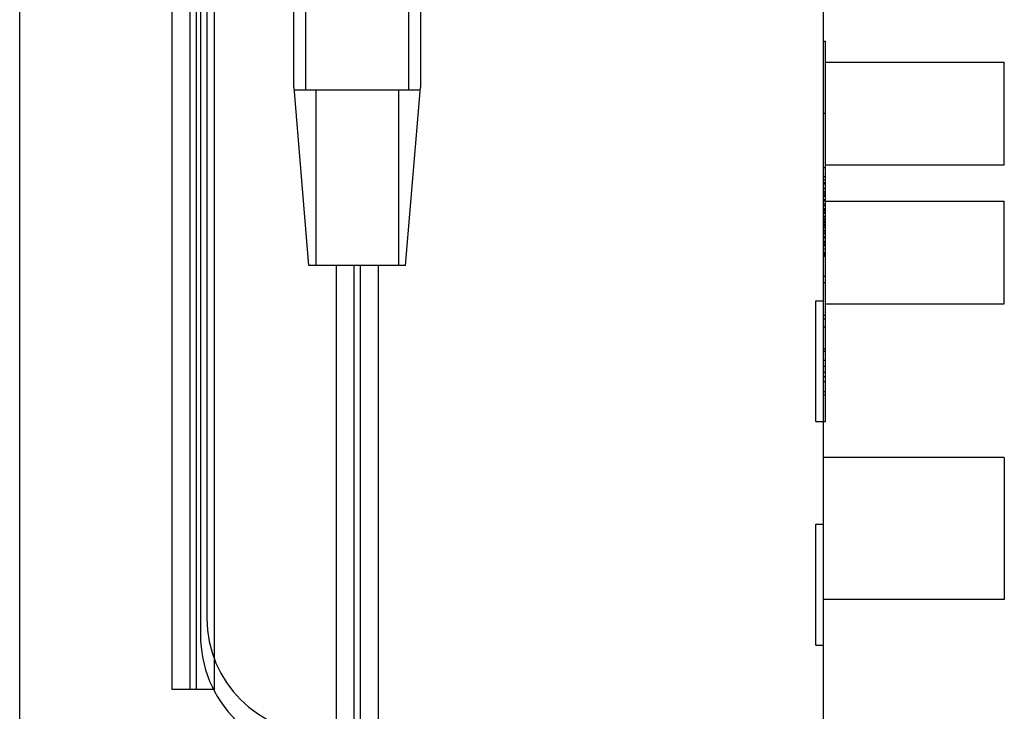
# Model space of a CAD drawing. Header units: millimetres. Extents: x 61 to 294, y 41 to 452.
# Tile 2 of 6: x 69 to 150, y 150 to 207. Entities that reach past the tile are written whole.
import ezdxf

# ---------------------------------------------------------------- set-up
doc = ezdxf.new("R2010")
doc.units = ezdxf.units.MM
doc.header["$LTSCALE"] = 32.114129
doc.layers.get('0').update_dxf_attribs({"linetype": 'CONTINUOUS'})

msp = doc.modelspace()

# ---------------------------------------------------------------- linework, layer by layer
at = {"color": 7, "linetype": 'Continuous'}
for p, q in [((84.188, 416.583), (84.188, 157.333)), ((135.188, 272.633), (135.188, 147.833)), ((83.648, 271.131), (83.648, 155.981)), ((68.688, 47.368), (68.688, 269.398)), ((91.384, 201.296), (91.384, 213.058)), ((92.384, 201.058), (92.384, 213.058)), ((100.885, 213.058), (100.885, 201.058)), ((101.884, 201.296), (101.884, 213.058)), ((81.284, 208.458), (81.284, 151.458)), ((82.784, 208.458), (82.784, 151.458)), ((83.284, 208.458), (83.284, 151.458)), ((84.784, 208.458), (84.784, 151.458)), ((135.188, 205.133), (135.388, 205.133)), ((135.388, 173.633), (135.388, 205.133)), ((135.388, 203.383), (150.188, 203.383)), ((150.188, 194.883), (150.188, 203.383)), ((91.406, 201.296), (91.384, 201.296)), ((92.634, 186.558), (91.406, 201.296)), ((101.843, 201.058), (91.426, 201.058)), ((93.238, 186.558), (93.238, 201.058)), ((100.031, 201.058), (100.031, 186.558)), ((100.634, 186.558), (101.863, 201.296)), ((101.884, 201.296), (101.863, 201.296)), ((135.388, 199.133), (135.188, 199.133)), ((135.388, 194.883), (150.188, 194.883)), ((135.388, 194.633), (135.188, 194.633)), ((135.188, 193.933), (135.388, 193.933)), ((135.188, 193.633), (135.388, 193.633)), ((135.388, 193.403), (135.188, 193.403)), ((135.388, 193.276), (135.188, 193.276)), ((135.388, 192.933), (135.188, 192.933)), ((135.388, 192.893), (135.188, 192.893)), ((135.388, 192.637), (135.188, 192.637)), ((135.388, 192.51), (135.188, 192.51)), ((135.388, 192.382), (135.188, 192.382)), ((135.388, 192.254), (135.188, 192.254)), ((135.388, 191.999), (135.188, 191.999)), ((135.388, 191.871), (135.188, 191.871)), ((135.388, 191.616), (135.188, 191.616)), ((135.388, 191.883), (150.188, 191.883)), ((150.188, 183.383), (150.188, 191.883)), ((135.388, 191.488), (135.188, 191.488)), ((135.388, 191.233), (135.188, 191.233)), ((135.388, 191.133), (135.188, 191.133)), ((135.388, 191.105), (135.188, 191.105)), ((135.388, 190.978), (135.188, 190.978)), ((135.388, 190.933), (135.188, 190.933)), ((135.388, 190.85), (135.188, 190.85)), ((135.388, 190.595), (135.188, 190.595)), ((135.388, 190.467), (135.188, 190.467)), ((135.388, 190.339), (135.188, 190.339)), ((135.388, 190.183), (135.188, 190.183)), ((135.388, 190.084), (135.188, 190.084)), ((135.388, 189.956), (135.188, 189.956)), ((135.388, 189.829), (135.188, 189.829)), ((135.388, 189.701), (135.188, 189.701)), ((135.388, 189.683), (135.188, 189.683)), ((135.388, 189.446), (135.188, 189.446)), ((135.388, 189.318), (135.188, 189.318)), ((135.388, 189.183), (135.188, 189.183)), ((135.388, 188.935), (135.188, 188.935)), ((135.388, 188.833), (135.188, 188.833)), ((135.388, 188.807), (135.188, 188.807)), ((135.388, 188.552), (135.188, 188.552)), ((135.388, 188.433), (135.188, 188.433)), ((135.388, 188.425), (135.188, 188.425)), ((135.388, 188.297), (135.188, 188.297)), ((135.388, 188.169), (135.188, 188.169)), ((135.388, 187.914), (135.188, 187.914)), ((135.388, 187.633), (135.188, 187.633)), ((135.388, 187.531), (135.188, 187.531)), ((135.388, 187.403), (135.188, 187.403)), ((135.188, 187.333), (135.388, 187.333)), ((100.634, 186.558), (92.634, 186.558)), ((94.884, 186.558), (94.884, 145.981)), ((96.384, 145.981), (96.384, 186.558)), ((96.884, 186.558), (96.884, 145.981)), ((98.384, 145.981), (98.384, 186.558)), ((135.388, 185.633), (135.188, 185.633)), ((135.188, 185.133), (135.388, 185.133)), ((134.588, 183.633), (135.188, 183.633)), ((134.588, 173.633), (134.588, 183.633)), ((135.388, 183.383), (150.188, 183.383)), ((135.188, 182.433), (135.388, 182.433)), ((135.188, 182.133), (135.388, 182.133)), ((135.388, 181.433), (135.188, 181.433)), ((135.388, 179.633), (135.188, 179.633)), ((135.388, 179.433), (135.188, 179.433)), ((135.388, 178.683), (135.188, 178.683)), ((135.388, 178.183), (135.188, 178.183)), ((135.388, 177.683), (135.188, 177.683)), ((135.388, 177.333), (135.188, 177.333)), ((135.388, 176.933), (135.188, 176.933)), ((135.188, 176.133), (135.388, 176.133)), ((135.188, 175.833), (135.388, 175.833)), ((134.588, 173.633), (135.388, 173.633)), ((150.188, 170.657), (135.188, 170.657)), ((150.188, 170.657), (150.188, 158.909)), ((134.588, 165.133), (135.188, 165.133)), ((134.588, 155.133), (134.588, 165.133)), ((150.188, 158.909), (135.188, 158.909)), ((134.588, 155.133), (135.188, 155.133)), ((84.784, 151.458), (81.284, 151.458))]:
    msp.add_line(p, q, dxfattribs=at)
for centre, radius, start in [((93.688, 157.333), 9.5, 180), ((93.648, 155.981), 10, 179.99999)]:
    msp.add_arc(centre, radius, start, 270, dxfattribs=at)

doc.saveas('drawing.dxf')
